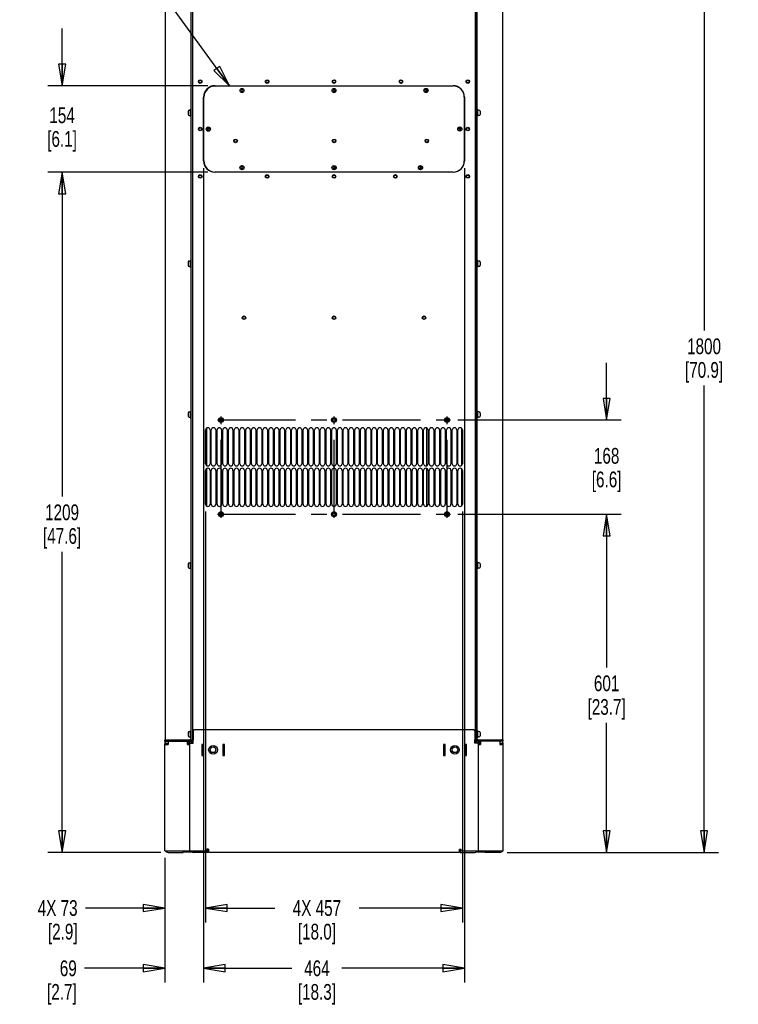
# Paper-space layout 'SUBMITTAL_E1H_1_1' of a CAD drawing. Header units: millimetres. Extents: x 0 to 841, y 0 to 594.
# Tile 57 of 69: x 457 to 617, y 263 to 482. Entities that reach past the tile are written whole.
import ezdxf

# ---------------------------------------------------------------- set-up
doc = ezdxf.new("R2010")
doc.units = ezdxf.units.MM
doc.header["$LTSCALE"] = 46.255
doc.linetypes.add('CENTER', pattern=[0.6, 0.375, -0.075, 0.075, -0.075])
doc.layers.get('0').update_dxf_attribs({"linetype": 'CONTINUOUS'})
for name, color, linetype in [('002___PRT_ALL_AXES', 7, 'CONTINUOUS'), ('CHAMFERS', 7, 'CONTINUOUS'), ('DATUM', 7, 'CONTINUOUS'), ('NOTES', 7, 'CONTINUOUS'), ('ROUNDS', 7, 'CONTINUOUS')]:
    doc.layers.add(name, color=color, linetype=linetype)
doc.styles.get("Standard").update_dxf_attribs({"font": 'txt', "width": 0.725})
doc.dimstyles.new('DIMSTYLE_1', dxfattribs={"dimtxt": 3.5, "dimasz": 4.8, "dimexe": 3.2, "dimexo": 1.6, "dimgap": 1.75, "dimtad": 0, "dimtih": 1, "dimtoh": 1, "dimdec": 1, "dimzin": 0, "dimdsep": 46, "dimtxsty": 'STANDARD', "dimblk": 'CLOSED', "dimblk1": 'CLOSED', "dimblk2": 'CLOSED', "dimcen": 0.09, "dimadec": 0, "dimazin": 0, "dimtp": 0.4, "dimtm": 0.4, "dimtfac": 1, "dimtdec": 1, "dimtofl": 0, "dimtmove": 0, "dimatfit": 3, "dimldrblk": 'CLOSED', "dimfxl": 1, "dimtolj": 1, "dimtzin": 0, "dimarcsym": 0})
doc.dimstyles.get("Standard").update_dxf_attribs({"dimtxt": 3.5, "dimasz": 4.8, "dimexe": 3.2, "dimexo": 1.6, "dimtad": 0, "dimtih": 1, "dimtoh": 1, "dimdec": 1, "dimzin": 0, "dimdsep": 46, "dimtxsty": 'STANDARD', "dimblk": 'CLOSED', "dimblk1": 'CLOSED', "dimblk2": 'CLOSED', "dimcen": 0.09, "dimadec": 0, "dimazin": 0, "dimtol": 1, "dimtp": 0.4, "dimtm": 0.4, "dimtfac": 1, "dimtdec": 1, "dimtofl": 0, "dimtmove": 0, "dimatfit": 3, "dimldrblk": 'CLOSED', "dimfxl": 1, "dimtolj": 1, "dimtzin": 0, "dimarcsym": 0})

# ---------------------------------------------------------------- blocks, each defined once
blk = doc.blocks.new('_CLOSED')
at = {"color": 0, "linetype": 'BYBLOCK'}
for p, q in [((0, 0), (-1, 0.167)), ((-1, 0.167), (-1, -0.167)), ((-1, -0.167), (0, 0)), ((-1, 0), (0, 0))]:
    blk.add_line(p, q, dxfattribs=at)
blk = doc.blocks.new('*D13')
at = {"color": 2, "linetype": 'CONTINUOUS'}
for p, q in [((554.65, 371.69), (590.93, 371.69)), ((587.73, 371.69), (587.73, 337.62)), ((587.73, 296.54), (587.73, 325.37)), ((565.61, 296.54), (590.93, 296.54))]:
    blk.add_line(p, q, dxfattribs=at)
at = {"color": 2, "linetype": 'CONTINUOUS', "xscale": 4.8, "yscale": 4.8, "zscale": 4.8}
for p, rotation in [((587.73, 371.69), 90), ((587.73, 296.54), 270)]:
    blk.add_blockref('_CLOSED', p, dxfattribs=dict(at, rotation=rotation))
at = {"color": 2, "linetype": 'CONTINUOUS', "insert": (587.73, 335.87), "char_height": 3.5, "width": 15.225, "attachment_point": 2, "line_spacing_factor": 0.9}
blk.add_mtext('601\\P[23.7]', dxfattribs=at)
blk = doc.blocks.new('*D14')
at = {"color": 2, "linetype": 'CONTINUOUS'}
for p, q in [((587.73, 392.65), (587.73, 405.35)), ((554.65, 392.65), (590.93, 392.65)), ((554.65, 371.69), (590.93, 371.69)), ((587.73, 371.69), (587.73, 358.99))]:
    blk.add_line(p, q, dxfattribs=at)
at = {"color": 2, "linetype": 'CONTINUOUS', "xscale": 4.8, "yscale": 4.8, "zscale": 4.8}
for p, rotation in [((587.73, 392.65), 270), ((587.73, 371.69), 90)]:
    blk.add_blockref('_CLOSED', p, dxfattribs=dict(at, rotation=rotation))
at = {"color": 2, "linetype": 'CONTINUOUS', "insert": (587.73, 386.43), "char_height": 3.5, "width": 12.6875, "attachment_point": 2, "line_spacing_factor": 0.9}
blk.add_mtext('168\\P[6.6]', dxfattribs=at)
blk = doc.blocks.new('*D15')
at = {"color": 2, "linetype": 'CONTINUOUS'}
for p, q in [((554.65, 521.5), (612.58, 521.5)), ((609.38, 521.5), (609.38, 412.52)), ((609.38, 296.54), (609.38, 400.27)), ((565.61, 296.54), (612.58, 296.54))]:
    blk.add_line(p, q, dxfattribs=at)
at = {"color": 2, "linetype": 'CONTINUOUS', "xscale": 4.8, "yscale": 4.8, "zscale": 4.8}
for p, rotation in [((609.38, 521.5), 90), ((609.38, 296.54), 270)]:
    blk.add_blockref('_CLOSED', p, dxfattribs=dict(at, rotation=rotation))
at = {"color": 2, "linetype": 'CONTINUOUS', "insert": (609.38, 410.77), "char_height": 3.5, "width": 15.225, "attachment_point": 2, "line_spacing_factor": 0.9}
blk.add_mtext('1800\\P[70.9]', dxfattribs=at)
blk = doc.blocks.new('*D21')
at = {"color": 2, "linetype": 'CONTINUOUS'}
for p, q in [((471.77, 447.71), (463.5, 447.71)), ((466.7, 447.71), (466.7, 375.62)), ((499.06, 447.71), (471.77, 447.71)), ((466.7, 296.54), (466.7, 363.37)), ((471.77, 296.54), (463.5, 296.54)), ((488.66, 296.54), (471.77, 296.54))]:
    blk.add_line(p, q, dxfattribs=at)
at = {"color": 2, "linetype": 'CONTINUOUS', "xscale": 4.8, "yscale": 4.8, "zscale": 4.8}
for p, rotation in [((466.7, 447.71), 90), ((466.7, 296.54), 270)]:
    blk.add_blockref('_CLOSED', p, dxfattribs=dict(at, rotation=rotation))
at = {"color": 2, "linetype": 'CONTINUOUS', "insert": (466.7, 373.87), "char_height": 3.5, "width": 15.225, "attachment_point": 2, "line_spacing_factor": 0.9}
blk.add_mtext('1209\\P[47.6]', dxfattribs=at)
blk = doc.blocks.new('*D22')
at = {"color": 2, "linetype": 'CONTINUOUS'}
for p, q in [((466.7, 466.92), (466.7, 479.62)), ((470.5, 466.92), (463.5, 466.92)), ((499.06, 466.92), (470.5, 466.92)), ((470.5, 447.71), (463.5, 447.71)), ((466.7, 447.71), (466.7, 435.01)), ((499.06, 447.71), (470.5, 447.71))]:
    blk.add_line(p, q, dxfattribs=at)
at = {"color": 2, "linetype": 'CONTINUOUS', "xscale": 4.8, "yscale": 4.8, "zscale": 4.8}
for p, rotation in [((466.7, 466.92), 270), ((466.7, 447.71), 90)]:
    blk.add_blockref('_CLOSED', p, dxfattribs=dict(at, rotation=rotation))
at = {"color": 2, "linetype": 'CONTINUOUS', "insert": (466.7, 462.11), "char_height": 3.5, "width": 12.6875, "attachment_point": 2, "line_spacing_factor": 0.9}
blk.add_mtext('154\\P[6.1]', dxfattribs=at)
blk = doc.blocks.new('*D24')
at = {"color": 2, "linetype": 'CONTINUOUS'}
for p, q in [((498.59, 372.32), (498.59, 282.43)), ((489.51, 295.32), (489.51, 282.43)), ((489.51, 284.18), (471.9, 284.18)), ((489.51, 282.43), (489.51, 280.98)), ((498.59, 284.18), (511.29, 284.18)), ((498.59, 282.43), (498.59, 280.98))]:
    blk.add_line(p, q, dxfattribs=at)
at = {"color": 2, "linetype": 'CONTINUOUS', "xscale": 4.8, "yscale": 4.8, "zscale": 4.8}
blk.add_blockref('_CLOSED', (489.51, 284.18), dxfattribs=at)
at = {"color": 2, "linetype": 'CONTINUOUS', "xscale": 4.8, "yscale": 4.8, "zscale": 4.8, "rotation": 180}
blk.add_blockref('_CLOSED', (498.59, 284.18), dxfattribs=at)
at = {"color": 2, "linetype": 'CONTINUOUS', "insert": (470.15, 285.93), "char_height": 3.5, "width": 12.6875, "attachment_point": 3, "line_spacing_factor": 0.9}
blk.add_mtext('4X 73\\P[2.9]', dxfattribs=at)
blk = doc.blocks.new('*D25')
at = {"color": 2, "linetype": 'CONTINUOUS'}
for p, q in [((498.59, 372.32), (498.59, 282.43)), ((555.69, 372.32), (555.69, 282.43)), ((498.59, 284.18), (513.98, 284.18)), ((498.59, 282.43), (498.59, 280.98)), ((555.69, 284.18), (532.7, 284.18)), ((555.69, 282.43), (555.69, 280.98))]:
    blk.add_line(p, q, dxfattribs=at)
at = {"color": 2, "linetype": 'CONTINUOUS', "xscale": 4.8, "yscale": 4.8, "zscale": 4.8, "rotation": 180}
blk.add_blockref('_CLOSED', (498.59, 284.18), dxfattribs=at)
at = {"color": 2, "linetype": 'CONTINUOUS', "xscale": 4.8, "yscale": 4.8, "zscale": 4.8}
blk.add_blockref('_CLOSED', (555.69, 284.18), dxfattribs=at)
at = {"color": 2, "linetype": 'CONTINUOUS', "insert": (523.34, 285.93), "char_height": 3.5, "width": 15.225, "attachment_point": 2, "line_spacing_factor": 0.9}
blk.add_mtext('4X 457\\P[18.0]', dxfattribs=at)
blk = doc.blocks.new('*D42')
at = {"color": 2, "linetype": 'CONTINUOUS'}
for p, q in [((498.16, 448.61), (498.16, 269.04)), ((556.13, 448.61), (556.13, 269.04)), ((498.16, 270.79), (517.78, 270.79)), ((556.13, 270.79), (528.89, 270.79)), ((498.16, 269.04), (498.16, 267.59)), ((556.13, 269.04), (556.13, 267.59))]:
    blk.add_line(p, q, dxfattribs=at)
at = {"color": 2, "linetype": 'CONTINUOUS', "xscale": 4.8, "yscale": 4.8, "zscale": 4.8, "rotation": 180}
blk.add_blockref('_CLOSED', (498.16, 270.79), dxfattribs=at)
at = {"color": 2, "linetype": 'CONTINUOUS', "xscale": 4.8, "yscale": 4.8, "zscale": 4.8}
blk.add_blockref('_CLOSED', (556.13, 270.79), dxfattribs=at)
at = {"color": 2, "linetype": 'CONTINUOUS', "insert": (523.34, 272.54), "char_height": 3.5, "width": 15.225, "attachment_point": 2, "line_spacing_factor": 0.9}
blk.add_mtext('464\\P[18.3]', dxfattribs=at)
blk = doc.blocks.new('*D44')
at = {"color": 2, "linetype": 'CONTINUOUS'}
for p, q in [((498.16, 448.61), (498.16, 269.04)), ((489.51, 295.32), (489.51, 269.04)), ((489.51, 270.79), (471.72, 270.79)), ((498.16, 270.79), (510.86, 270.79)), ((489.51, 269.04), (489.51, 267.59)), ((498.16, 269.04), (498.16, 267.59))]:
    blk.add_line(p, q, dxfattribs=at)
at = {"color": 2, "linetype": 'CONTINUOUS', "xscale": 4.8, "yscale": 4.8, "zscale": 4.8}
blk.add_blockref('_CLOSED', (489.51, 270.79), dxfattribs=at)
at = {"color": 2, "linetype": 'CONTINUOUS', "xscale": 4.8, "yscale": 4.8, "zscale": 4.8, "rotation": 180}
blk.add_blockref('_CLOSED', (498.16, 270.79), dxfattribs=at)
at = {"color": 2, "linetype": 'CONTINUOUS', "insert": (469.97, 272.54), "char_height": 3.5, "width": 12.6875, "attachment_point": 3, "line_spacing_factor": 0.9}
blk.add_mtext('69\\P[2.7]', dxfattribs=at)

psp = doc.layouts.new('SUBMITTAL_E1H_1_1')

# ---------------------------------------------------------------- linework, layer by layer
at = {"color": 3, "linetype": 'CONTINUOUS'}
for p, q in [((495.69, 551.54), (495.69, 320.79)), ((558.59, 551.54), (558.59, 320.79)), ((500.66, 466.92), (553.63, 466.92)), ((498.16, 450.21), (498.16, 464.42)), ((556.13, 464.42), (556.13, 450.21)), ((553.63, 447.71), (500.66, 447.71)), ((498.59, 382.92), (498.59, 390.42)), ((499.59, 390.42), (499.59, 382.92)), ((499.87, 382.92), (499.87, 390.42)), ((500.87, 390.42), (500.87, 382.92)), ((501.14, 382.92), (501.14, 390.42)), ((502.14, 390.42), (502.14, 382.92)), ((502.42, 382.92), (502.42, 390.42)), ((503.42, 390.42), (503.42, 382.92)), ((503.69, 382.92), (503.69, 390.42)), ((504.69, 390.42), (504.69, 382.92)), ((504.97, 382.92), (504.97, 390.42)), ((505.97, 390.42), (505.97, 382.92)), ((506.24, 382.92), (506.24, 390.42)), ((507.24, 390.42), (507.24, 382.92)), ((507.52, 382.92), (507.52, 390.42)), ((508.52, 390.42), (508.52, 382.92)), ((508.79, 382.92), (508.79, 390.42)), ((509.79, 390.42), (509.79, 382.92)), ((510.07, 382.92), (510.07, 390.42)), ((511.07, 390.42), (511.07, 382.92)), ((511.34, 382.92), (511.34, 390.42)), ((512.34, 390.42), (512.34, 382.92)), ((512.62, 382.92), (512.62, 390.42)), ((513.62, 390.42), (513.62, 382.92)), ((513.89, 382.92), (513.89, 390.42)), ((514.89, 390.42), (514.89, 382.92)), ((515.17, 382.92), (515.17, 390.42)), ((516.17, 390.42), (516.17, 382.92)), ((516.44, 382.92), (516.44, 390.42)), ((517.44, 390.42), (517.44, 382.92)), ((517.72, 382.92), (517.72, 390.42)), ((518.72, 390.42), (518.72, 382.92)), ((518.99, 382.92), (518.99, 390.42)), ((519.99, 390.42), (519.99, 382.92)), ((520.27, 382.92), (520.27, 390.42)), ((521.27, 390.42), (521.27, 382.92)), ((521.54, 382.92), (521.54, 390.42)), ((522.54, 390.42), (522.54, 382.92)), ((522.82, 382.92), (522.82, 390.42)), ((523.82, 390.42), (523.82, 382.92)), ((524.09, 382.92), (524.09, 390.42)), ((525.09, 390.42), (525.09, 382.92)), ((525.37, 382.92), (525.37, 390.42)), ((526.37, 390.42), (526.37, 382.92)), ((526.64, 382.92), (526.64, 390.42)), ((527.64, 390.42), (527.64, 382.92)), ((527.92, 382.92), (527.92, 390.42)), ((528.92, 390.42), (528.92, 382.92)), ((529.19, 382.92), (529.19, 390.42)), ((530.19, 390.42), (530.19, 382.92)), ((530.47, 382.92), (530.47, 390.42)), ((531.47, 390.42), (531.47, 382.92)), ((531.74, 382.92), (531.74, 390.42)), ((532.74, 390.42), (532.74, 382.92)), ((533.02, 382.92), (533.02, 390.42)), ((534.02, 390.42), (534.02, 382.92)), ((534.29, 382.92), (534.29, 390.42)), ((535.29, 390.42), (535.29, 382.92)), ((535.57, 382.92), (535.57, 390.42)), ((536.57, 390.42), (536.57, 382.92)), ((536.84, 382.92), (536.84, 390.42)), ((537.84, 390.42), (537.84, 382.92)), ((538.12, 382.92), (538.12, 390.42)), ((539.12, 390.42), (539.12, 382.92)), ((539.39, 382.92), (539.39, 390.42)), ((540.39, 390.42), (540.39, 382.92)), ((540.67, 382.92), (540.67, 390.42)), ((541.67, 390.42), (541.67, 382.92)), ((541.94, 382.92), (541.94, 390.42)), ((542.94, 390.42), (542.94, 382.92)), ((543.22, 382.92), (543.22, 390.42)), ((544.22, 390.42), (544.22, 382.92)), ((544.49, 382.92), (544.49, 390.42)), ((545.49, 390.42), (545.49, 382.92)), ((545.77, 382.92), (545.77, 390.42)), ((546.77, 390.42), (546.77, 382.92)), ((547.04, 382.92), (547.04, 390.42)), ((547.77, 382.47), (547.77, 390.87)), ((548.04, 390.42), (548.04, 382.92)), ((548.32, 382.92), (548.32, 390.42)), ((549.32, 390.42), (549.32, 382.92)), ((549.59, 382.92), (549.59, 390.42)), ((550.59, 390.42), (550.59, 382.92)), ((550.87, 382.92), (550.87, 390.42)), ((551.87, 390.42), (551.87, 382.92)), ((552.14, 382.92), (552.14, 390.42)), ((553.14, 390.42), (553.14, 382.92)), ((553.42, 382.92), (553.42, 390.42)), ((554.42, 390.42), (554.42, 382.92)), ((554.69, 382.92), (554.69, 390.42)), ((555.69, 390.42), (555.69, 382.92)), ((498.59, 373.92), (498.59, 381.42)), ((499.59, 381.42), (499.59, 373.92)), ((499.87, 373.92), (499.87, 381.42)), ((500.87, 381.42), (500.87, 373.92)), ((501.14, 373.92), (501.14, 381.42)), ((502.14, 381.42), (502.14, 373.92)), ((502.42, 373.92), (502.42, 381.42)), ((503.42, 381.42), (503.42, 373.92)), ((503.69, 373.92), (503.69, 381.42)), ((504.69, 381.42), (504.69, 373.92)), ((504.97, 373.92), (504.97, 381.42)), ((505.97, 381.42), (505.97, 373.92)), ((506.24, 373.92), (506.24, 381.42)), ((507.24, 381.42), (507.24, 373.92)), ((507.52, 373.92), (507.52, 381.42)), ((508.52, 381.42), (508.52, 373.92)), ((508.79, 373.92), (508.79, 381.42)), ((509.79, 381.42), (509.79, 373.92)), ((510.07, 373.92), (510.07, 381.42)), ((511.07, 381.42), (511.07, 373.92)), ((511.34, 373.92), (511.34, 381.42)), ((512.34, 381.42), (512.34, 373.92)), ((512.62, 373.92), (512.62, 381.42)), ((513.62, 381.42), (513.62, 373.92)), ((513.89, 373.92), (513.89, 381.42)), ((514.89, 381.42), (514.89, 373.92)), ((515.17, 373.92), (515.17, 381.42)), ((516.17, 381.42), (516.17, 373.92)), ((516.44, 373.92), (516.44, 381.42)), ((517.44, 381.42), (517.44, 373.92)), ((517.72, 373.92), (517.72, 381.42)), ((518.72, 381.42), (518.72, 373.92)), ((518.99, 373.92), (518.99, 381.42)), ((519.99, 381.42), (519.99, 373.92)), ((520.27, 373.92), (520.27, 381.42)), ((521.27, 381.42), (521.27, 373.92)), ((521.54, 373.92), (521.54, 381.42)), ((522.54, 381.42), (522.54, 373.92)), ((522.82, 373.92), (522.82, 381.42)), ((523.82, 381.42), (523.82, 373.92)), ((524.09, 373.92), (524.09, 381.42)), ((525.09, 381.42), (525.09, 373.92)), ((525.37, 373.92), (525.37, 381.42)), ((526.37, 381.42), (526.37, 373.92)), ((526.64, 373.92), (526.64, 381.42)), ((527.64, 381.42), (527.64, 373.92)), ((527.92, 373.92), (527.92, 381.42)), ((528.92, 381.42), (528.92, 373.92)), ((529.19, 373.92), (529.19, 381.42)), ((530.19, 381.42), (530.19, 373.92)), ((530.47, 373.92), (530.47, 381.42)), ((531.47, 381.42), (531.47, 373.92)), ((531.74, 373.92), (531.74, 381.42)), ((532.74, 381.42), (532.74, 373.92)), ((533.02, 373.92), (533.02, 381.42)), ((534.02, 381.42), (534.02, 373.92)), ((534.29, 373.92), (534.29, 381.42)), ((535.29, 381.42), (535.29, 373.92)), ((535.57, 373.92), (535.57, 381.42)), ((536.57, 381.42), (536.57, 373.92)), ((536.84, 373.92), (536.84, 381.42)), ((537.84, 381.42), (537.84, 373.92)), ((538.12, 373.92), (538.12, 381.42)), ((539.12, 381.42), (539.12, 373.92)), ((539.39, 373.92), (539.39, 381.42)), ((540.39, 381.42), (540.39, 373.92)), ((540.67, 373.92), (540.67, 381.42)), ((541.67, 381.42), (541.67, 373.92)), ((541.94, 373.92), (541.94, 381.42)), ((542.94, 381.42), (542.94, 373.92)), ((543.22, 373.92), (543.22, 381.42)), ((544.22, 381.42), (544.22, 373.92)), ((544.49, 373.92), (544.49, 381.42)), ((545.49, 381.42), (545.49, 373.92)), ((545.77, 373.92), (545.77, 381.42)), ((546.77, 381.42), (546.77, 373.92)), ((547.04, 373.92), (547.04, 381.42)), ((547.77, 373.47), (547.77, 381.87)), ((548.04, 381.42), (548.04, 373.92)), ((548.32, 373.92), (548.32, 381.42)), ((549.32, 381.42), (549.32, 373.92)), ((549.59, 373.92), (549.59, 381.42)), ((550.59, 381.42), (550.59, 373.92)), ((550.87, 373.92), (550.87, 381.42)), ((551.87, 381.42), (551.87, 373.92)), ((552.14, 373.92), (552.14, 381.42)), ((553.14, 381.42), (553.14, 373.92)), ((553.42, 373.92), (553.42, 381.42)), ((554.42, 381.42), (554.42, 373.92)), ((554.69, 373.92), (554.69, 381.42)), ((555.69, 381.42), (555.69, 373.92)), ((489.51, 296.92), (489.51, 320.62)), ((489.51, 320.49), (490.28, 320.49)), ((489.94, 320.62), (489.94, 320.74)), ((490.28, 321.24), (490.28, 320.49)), ((494.56, 320.49), (494.56, 321.24)), ((495.06, 320.62), (494.56, 320.62)), ((494.56, 320.49), (495.06, 320.49)), ((495.06, 296.92), (495.06, 321.23)), ((495.06, 320.79), (495.81, 320.79)), ((495.81, 320.79), (495.81, 321.54)), ((498.08, 320.52), (497.73, 320.52)), ((497.73, 320.52), (497.73, 318.08)), ((497.8, 320.51), (497.8, 318.08)), ((498.08, 318.08), (498.08, 320.52)), ((502.8, 320.52), (502.45, 320.52)), ((502.45, 320.52), (502.45, 318.08)), ((502.74, 318.08), (502.74, 320.51)), ((502.8, 318.08), (502.8, 320.52)), ((551.83, 320.52), (551.48, 320.52)), ((551.48, 320.52), (551.48, 318.08)), ((551.55, 320.51), (551.55, 318.08)), ((551.83, 318.08), (551.83, 320.52)), ((556.55, 320.52), (556.2, 320.52)), ((556.2, 320.52), (556.2, 318.08)), ((556.49, 318.08), (556.49, 320.51)), ((556.55, 318.08), (556.55, 320.52)), ((558.46, 320.79), (558.46, 321.54)), ((559.21, 320.79), (558.46, 320.79)), ((559.21, 321.23), (559.21, 296.92)), ((559.71, 320.62), (559.21, 320.62)), ((559.21, 320.49), (559.71, 320.49)), ((559.71, 321.24), (559.71, 320.49)), ((564, 321.24), (564, 320.49)), ((564, 320.49), (564.76, 320.49)), ((564.34, 320.74), (564.34, 320.62)), ((564.76, 296.92), (564.76, 320.62)), ((497.73, 318.08), (498.08, 318.08)), ((502.45, 318.08), (502.8, 318.08)), ((551.48, 318.08), (551.83, 318.08)), ((556.2, 318.08), (556.55, 318.08)), ((489.51, 296.92), (498.88, 296.92)), ((499.25, 297.29), (498.88, 297.29)), ((498.88, 296.92), (498.88, 297.29)), ((499.25, 297.16), (498.88, 297.16)), ((499.25, 297.29), (499.25, 296.54)), ((555.03, 296.54), (499.25, 296.54)), ((555.03, 297.29), (555.4, 297.29)), ((555.03, 296.54), (555.03, 297.29)), ((555.4, 297.16), (555.03, 297.16)), ((555.4, 296.92), (555.4, 297.29)), ((555.4, 296.92), (564.76, 296.92))]:
    psp.add_line(p, q, dxfattribs=at)
at = {"color": 7, "linetype": 'CONTINUOUS'}
for p, q in [((489.64, 546.54), (489.64, 321.54)), ((495.31, 546.54), (495.31, 321.54)), ((495.69, 546.54), (495.69, 321.54)), ((558.6, 321.54), (558.6, 546.54)), ((558.98, 321.54), (558.98, 546.54)), ((564.65, 321.54), (564.65, 546.54)), ((506.59, 466.07), (506.48, 465.88)), ((506.48, 465.88), (506.59, 465.69)), ((506.8, 466.07), (506.59, 466.07)), ((506.59, 465.69), (506.8, 465.69)), ((506.91, 465.88), (506.8, 466.07)), ((506.8, 465.69), (506.91, 465.88)), ((527.04, 466.07), (526.93, 465.88)), ((526.93, 465.88), (527.04, 465.69)), ((527.25, 466.07), (527.04, 466.07)), ((527.04, 465.69), (527.25, 465.69)), ((527.36, 465.88), (527.25, 466.07)), ((527.25, 465.69), (527.36, 465.88)), ((547.49, 466.07), (547.38, 465.88)), ((547.38, 465.88), (547.49, 465.69)), ((547.7, 466.07), (547.49, 466.07)), ((547.49, 465.69), (547.7, 465.69)), ((547.81, 465.88), (547.7, 466.07)), ((547.7, 465.69), (547.81, 465.88)), ((499.09, 457.5), (498.98, 457.31)), ((499.3, 457.5), (499.09, 457.5)), ((499.41, 457.31), (499.3, 457.5)), ((554.99, 457.5), (554.88, 457.31)), ((555.2, 457.5), (554.99, 457.5)), ((555.31, 457.31), (555.2, 457.5)), ((498.98, 457.31), (499.09, 457.12)), ((499.09, 457.12), (499.3, 457.12)), ((499.3, 457.12), (499.41, 457.31)), ((554.88, 457.31), (554.99, 457.12)), ((554.99, 457.12), (555.2, 457.12)), ((555.2, 457.12), (555.31, 457.31)), ((506.59, 448.92), (506.48, 448.73)), ((506.48, 448.73), (506.59, 448.54)), ((506.8, 448.92), (506.59, 448.92)), ((506.91, 448.73), (506.8, 448.92)), ((506.8, 448.54), (506.91, 448.73)), ((527.04, 448.92), (526.93, 448.73)), ((526.93, 448.73), (527.04, 448.54)), ((527.25, 448.92), (527.04, 448.92)), ((527.36, 448.73), (527.25, 448.92)), ((527.25, 448.54), (527.36, 448.73)), ((546.24, 448.92), (546.13, 448.73)), ((546.13, 448.73), (546.24, 448.54)), ((546.45, 448.92), (546.24, 448.92)), ((546.56, 448.73), (546.45, 448.92)), ((546.45, 448.54), (546.56, 448.73)), ((506.59, 448.54), (506.8, 448.54)), ((527.04, 448.54), (527.25, 448.54)), ((546.24, 448.54), (546.45, 448.54)), ((489.64, 320.99), (489.64, 321.18)), ((489.83, 320.8), (490.28, 320.8)), ((490.26, 320.62), (489.89, 320.62)), ((489.89, 320.62), (489.89, 320.49)), ((495.06, 321.23), (495.44, 321.23)), ((495.44, 320.79), (495.44, 321.23)), ((498.01, 320.5), (498.06, 320.5)), ((502.51, 320.5), (502.47, 320.5)), ((551.76, 320.5), (551.81, 320.5)), ((556.26, 320.5), (556.22, 320.5)), ((559.21, 321.23), (558.84, 321.23)), ((558.84, 321.23), (558.84, 320.79)), ((564, 320.8), (564.46, 320.8)), ((564.01, 320.62), (564.38, 320.62)), ((564.39, 320.62), (564.39, 320.49)), ((564.65, 320.99), (564.65, 321.18)), ((498.01, 318.19), (498.06, 318.19)), ((502.51, 318.19), (502.47, 318.19)), ((551.76, 318.19), (551.81, 318.19)), ((556.26, 318.19), (556.22, 318.19)), ((499.25, 296.92), (499.06, 296.92)), ((555.21, 296.92), (555.03, 296.92))]:
    psp.add_line(p, q, dxfattribs=at)
at = {"color": 3, "linetype": 'CONTINUOUS'}
for centre, radius in [((497.41, 467.86), 0.312), ((512.27, 467.86), 0.312), ((527.14, 467.86), 0.312), ((542.02, 467.86), 0.312), ((556.88, 467.86), 0.312), ((497.41, 457.31), 0.312), ((556.88, 457.31), 0.312), ((505.27, 454.67), 0.312), ((527.15, 454.67), 0.312), ((547.77, 454.68), 0.312), ((497.41, 446.77), 0.312), ((512.27, 446.77), 0.312), ((527.14, 446.77), 0.312), ((540.77, 446.77), 0.312), ((556.88, 446.77), 0.312), ((507.14, 415.38), 0.312), ((527.14, 415.38), 0.312), ((547.14, 415.38), 0.312), ((502.03, 392.65), 0.547), ((527.14, 392.65), 0.547), ((552.26, 392.65), 0.547), ((502.03, 371.69), 0.547), ((527.14, 371.69), 0.547), ((552.26, 371.69), 0.547), ((500.26, 319.34), 0.625), ((554.01, 319.34), 0.625)]:
    psp.add_circle(centre, radius, dxfattribs=at)
at = {"color": 7, "linetype": 'CONTINUOUS'}
for centre in [(506.69, 465.88), (527.14, 465.88), (547.59, 465.88), (499.19, 457.31), (555.09, 457.31), (506.69, 448.73), (527.14, 448.73), (546.34, 448.73)]:
    psp.add_circle(centre, 0.438, dxfattribs=at)
at = {"color": 3, "linetype": 'CONTINUOUS'}
for centre, radius, start, end in [((500.66, 464.42), 2.5, 90, 180), ((553.63, 464.42), 2.5, 0, 90), ((500.66, 450.21), 2.5, 180, 270), ((553.63, 450.21), 2.5, 270, 360), ((499.09, 390.42), 0.5, 0, 180), ((500.37, 390.42), 0.5, 0, 180), ((501.64, 390.42), 0.5, 0, 180), ((502.92, 390.42), 0.5, 0, 180), ((504.19, 390.42), 0.5, 0, 180), ((505.47, 390.42), 0.5, 0, 180), ((506.74, 390.42), 0.5, 0, 180), ((508.02, 390.42), 0.5, 0, 180), ((509.29, 390.42), 0.5, 0, 180), ((510.57, 390.42), 0.5, 0, 180), ((511.84, 390.42), 0.5, 0, 180), ((513.12, 390.42), 0.5, 0, 180), ((514.39, 390.42), 0.5, 0, 180), ((515.67, 390.42), 0.5, 0, 180), ((516.94, 390.42), 0.5, 0, 180), ((518.22, 390.42), 0.5, 0, 180), ((519.49, 390.42), 0.5, 0, 180), ((520.77, 390.42), 0.5, 0, 180), ((522.04, 390.42), 0.5, 0, 180), ((523.32, 390.42), 0.5, 0, 180), ((524.59, 390.42), 0.5, 0, 180), ((525.87, 390.42), 0.5, 0, 180), ((527.14, 390.42), 0.5, 0, 180), ((528.42, 390.42), 0.5, 0, 180), ((529.69, 390.42), 0.5, 0, 180), ((530.97, 390.42), 0.5, 0, 180), ((532.24, 390.42), 0.5, 0, 180), ((533.52, 390.42), 0.5, 0, 180), ((534.79, 390.42), 0.5, 0, 180), ((536.07, 390.42), 0.5, 0, 180), ((537.34, 390.42), 0.5, 0, 180), ((538.62, 390.42), 0.5, 0, 180), ((539.89, 390.42), 0.5, 0, 180), ((541.17, 390.42), 0.5, 0, 180), ((542.44, 390.42), 0.5, 0, 180), ((543.72, 390.42), 0.5, 0, 180), ((544.99, 390.42), 0.5, 0, 180), ((546.27, 390.42), 0.5, 0, 180), ((547.54, 390.42), 0.5, 0, 180), ((548.82, 390.42), 0.5, 0, 180), ((550.09, 390.42), 0.5, 0, 180), ((551.37, 390.42), 0.5, 0, 180), ((552.64, 390.42), 0.5, 0, 180), ((553.92, 390.42), 0.5, 0, 180), ((555.19, 390.42), 0.5, 0, 180), ((499.09, 382.92), 0.5, 180, 360), ((499.09, 381.42), 0.5, 0, 180), ((500.37, 382.92), 0.5, 180, 360), ((500.37, 381.42), 0.5, 0, 180), ((501.64, 382.92), 0.5, 180, 360), ((501.64, 381.42), 0.5, 0, 180), ((502.92, 382.92), 0.5, 180, 360), ((502.92, 381.42), 0.5, 0, 180), ((504.19, 382.92), 0.5, 180, 360), ((504.19, 381.42), 0.5, 0, 180), ((505.47, 382.92), 0.5, 180, 360), ((505.47, 381.42), 0.5, 0, 180), ((506.74, 382.92), 0.5, 180, 360), ((506.74, 381.42), 0.5, 0, 180), ((508.02, 382.92), 0.5, 180, 360), ((508.02, 381.42), 0.5, 0, 180), ((509.29, 382.92), 0.5, 180, 360), ((509.29, 381.42), 0.5, 0, 180), ((510.57, 382.92), 0.5, 180, 360), ((510.57, 381.42), 0.5, 0, 180), ((511.84, 382.92), 0.5, 180, 360), ((511.84, 381.42), 0.5, 0, 180), ((513.12, 382.92), 0.5, 180, 360), ((513.12, 381.42), 0.5, 0, 180), ((514.39, 382.92), 0.5, 180, 360), ((514.39, 381.42), 0.5, 0, 180), ((515.67, 382.92), 0.5, 180, 360), ((515.67, 381.42), 0.5, 0, 180), ((516.94, 382.92), 0.5, 180, 360), ((516.94, 381.42), 0.5, 0, 180), ((518.22, 382.92), 0.5, 180, 360), ((518.22, 381.42), 0.5, 0, 180), ((519.49, 382.92), 0.5, 180, 360), ((519.49, 381.42), 0.5, 0, 180), ((520.77, 382.92), 0.5, 180, 360), ((520.77, 381.42), 0.5, 0, 180), ((522.04, 382.92), 0.5, 180, 360), ((522.04, 381.42), 0.5, 0, 180), ((523.32, 382.92), 0.5, 180, 360), ((523.32, 381.42), 0.5, 0, 180), ((524.59, 382.92), 0.5, 180, 360), ((524.59, 381.42), 0.5, 0, 180), ((525.87, 382.92), 0.5, 180, 360), ((525.87, 381.42), 0.5, 0, 180), ((527.14, 382.92), 0.5, 180, 360), ((527.14, 381.42), 0.5, 0, 180), ((528.42, 382.92), 0.5, 180, 360), ((528.42, 381.42), 0.5, 0, 180), ((529.69, 382.92), 0.5, 180, 360), ((529.69, 381.42), 0.5, 0, 180), ((530.97, 382.92), 0.5, 180, 360), ((530.97, 381.42), 0.5, 0, 180), ((532.24, 382.92), 0.5, 180, 360), ((532.24, 381.42), 0.5, 0, 180), ((533.52, 382.92), 0.5, 180, 360), ((533.52, 381.42), 0.5, 0, 180), ((534.79, 382.92), 0.5, 180, 360), ((534.79, 381.42), 0.5, 0, 180), ((536.07, 382.92), 0.5, 180, 360), ((536.07, 381.42), 0.5, 0, 180), ((537.34, 382.92), 0.5, 180, 360), ((537.34, 381.42), 0.5, 0, 180), ((538.62, 382.92), 0.5, 180, 360), ((538.62, 381.42), 0.5, 0, 180), ((539.89, 382.92), 0.5, 180, 360), ((539.89, 381.42), 0.5, 0, 180), ((541.17, 382.92), 0.5, 180, 360), ((541.17, 381.42), 0.5, 0, 180), ((542.44, 382.92), 0.5, 180, 360), ((542.44, 381.42), 0.5, 0, 180), ((543.72, 382.92), 0.5, 180, 360), ((543.72, 381.42), 0.5, 0, 180), ((544.99, 382.92), 0.5, 180, 360), ((544.99, 381.42), 0.5, 0, 180), ((546.27, 382.92), 0.5, 180, 360), ((546.27, 381.42), 0.5, 0, 180), ((547.54, 382.92), 0.5, 180, 360), ((547.54, 381.42), 0.5, 0, 180), ((548.82, 382.92), 0.5, 180, 360), ((548.82, 381.42), 0.5, 0, 180), ((550.09, 382.92), 0.5, 180, 360), ((550.09, 381.42), 0.5, 0, 180), ((551.37, 382.92), 0.5, 180, 360), ((551.37, 381.42), 0.5, 0, 180), ((552.64, 382.92), 0.5, 180, 360), ((552.64, 381.42), 0.5, 0, 180), ((553.92, 382.92), 0.5, 180, 360), ((553.92, 381.42), 0.5, 0, 180), ((555.19, 382.92), 0.5, 180, 360), ((555.19, 381.42), 0.5, 0, 180), ((499.09, 373.92), 0.5, 180, 360), ((500.37, 373.92), 0.5, 180, 360), ((501.64, 373.92), 0.5, 180, 360), ((502.92, 373.92), 0.5, 180, 360), ((504.19, 373.92), 0.5, 180, 360), ((505.47, 373.92), 0.5, 180, 360), ((506.74, 373.92), 0.5, 180, 360), ((508.02, 373.92), 0.5, 180, 360), ((509.29, 373.92), 0.5, 180, 360), ((510.57, 373.92), 0.5, 180, 360), ((511.84, 373.92), 0.5, 180, 360), ((513.12, 373.92), 0.5, 180, 360), ((514.39, 373.92), 0.5, 180, 360), ((515.67, 373.92), 0.5, 180, 360), ((516.94, 373.92), 0.5, 180, 360), ((518.22, 373.92), 0.5, 180, 360), ((519.49, 373.92), 0.5, 180, 360), ((520.77, 373.92), 0.5, 180, 360), ((522.04, 373.92), 0.5, 180, 360), ((523.32, 373.92), 0.5, 180, 360), ((524.59, 373.92), 0.5, 180, 360), ((525.87, 373.92), 0.5, 180, 360), ((527.14, 373.92), 0.5, 180, 360), ((528.42, 373.92), 0.5, 180, 360), ((529.69, 373.92), 0.5, 180, 360), ((530.97, 373.92), 0.5, 180, 360), ((532.24, 373.92), 0.5, 180, 360), ((533.52, 373.92), 0.5, 180, 360), ((534.79, 373.92), 0.5, 180, 360), ((536.07, 373.92), 0.5, 180, 360), ((537.34, 373.92), 0.5, 180, 360), ((538.62, 373.92), 0.5, 180, 360), ((539.89, 373.92), 0.5, 180, 360), ((541.17, 373.92), 0.5, 180, 360), ((542.44, 373.92), 0.5, 180, 360), ((543.72, 373.92), 0.5, 180, 360), ((544.99, 373.92), 0.5, 180, 360), ((546.27, 373.92), 0.5, 180, 360), ((547.54, 373.92), 0.5, 180, 360), ((548.82, 373.92), 0.5, 180, 360), ((550.09, 373.92), 0.5, 180, 360), ((551.37, 373.92), 0.5, 180, 360), ((552.64, 373.92), 0.5, 180, 360), ((553.92, 373.92), 0.5, 180, 360), ((555.19, 373.92), 0.5, 180, 360), ((490.14, 320.62), 0.625, 143.55, 180), ((564.14, 320.62), 0.625, 0, 34.8722), ((490.26, 297.29), 0.75, 210.3611, 270), ((495.81, 297.29), 0.75, 210.3548, 270), ((558.46, 297.29), 0.75, 270, 329.6452), ((564.01, 297.29), 0.75, 270, 329.6389)]:
    psp.add_arc(centre, radius, start, end, dxfattribs=at)
at = {"color": 7, "linetype": 'CONTINUOUS'}
for centre, radius, start, end in [((489.83, 320.99), 0.188, 180, 270), ((490.14, 320.62), 0.25, 133.3867, 180), ((564.14, 320.62), 0.25, 0, 44.5627), ((564.46, 320.99), 0.188, 270, 360)]:
    psp.add_arc(centre, radius, start, end, dxfattribs=at)
at = {"layer": '002___PRT_ALL_AXES', "color": 7, "linetype": 'CENTER'}
for p, q in [((501.24, 392.65), (553.05, 392.65)), ((502.03, 370.9), (502.03, 393.44)), ((527.14, 370.9), (527.14, 393.44)), ((552.26, 370.9), (552.26, 393.44)), ((501.24, 371.69), (553.05, 371.69))]:
    psp.add_line(p, q, dxfattribs=at)
at = {"layer": '002___PRT_ALL_AXES', "color": 7, "linetype": 'CONTINUOUS'}
for p, q in [((497.93, 320.51), (497.93, 320.5)), ((556.35, 320.51), (556.35, 320.5))]:
    psp.add_line(p, q, dxfattribs=at)
for centre, radius in [((497.41, 467.86), 0.406), ((512.27, 467.86), 0.406), ((527.14, 467.86), 0.406), ((542.02, 467.86), 0.406), ((556.88, 467.86), 0.406), ((497.41, 457.31), 0.406), ((556.88, 457.31), 0.406), ((505.27, 454.67), 0.406), ((527.15, 454.67), 0.406), ((547.77, 454.68), 0.406), ((497.41, 446.77), 0.406), ((512.27, 446.77), 0.406), ((527.14, 446.77), 0.406), ((540.77, 446.77), 0.406), ((556.88, 446.77), 0.406), ((507.14, 415.38), 0.406), ((527.14, 415.38), 0.406), ((547.14, 415.38), 0.406), ((502.03, 392.65), 0.545), ((502.03, 392.65), 0.375), ((527.14, 392.65), 0.545), ((527.14, 392.65), 0.375), ((552.26, 392.65), 0.545), ((552.26, 392.65), 0.375), ((502.03, 371.69), 0.545), ((502.03, 371.69), 0.375), ((527.14, 371.69), 0.545), ((527.14, 371.69), 0.375), ((552.26, 371.69), 0.545), ((552.26, 371.69), 0.375), ((500.26, 319.34), 0.981), ((554.01, 319.34), 0.981)]:
    psp.add_circle(centre, radius, dxfattribs=at)
at = {"layer": 'CHAMFERS', "color": 3, "linetype": 'CONTINUOUS'}
for centre in [(506.69, 465.87), (527.14, 465.87), (547.59, 465.88), (499.2, 457.29), (555.1, 457.31), (506.7, 448.72), (527.15, 448.72), (546.35, 448.73)]:
    psp.add_circle(centre, 0.469, dxfattribs=at)
at = {"layer": 'DATUM', "color": 7, "linetype": 'CONTINUOUS'}
for p, q in [((494.93, 461.51), (495.16, 461.51)), ((494.93, 460.32), (495.16, 460.32)), ((495.16, 461.61), (495.16, 460.23)), ((495.16, 461.61), (495.31, 461.61)), ((495.16, 460.23), (495.31, 460.23)), ((559.13, 461.61), (558.98, 461.61)), ((559.13, 460.23), (558.98, 460.23)), ((559.13, 460.23), (559.13, 461.61)), ((559.36, 461.51), (559.13, 461.51)), ((559.36, 460.32), (559.13, 460.32)), ((494.93, 427.97), (495.16, 427.97)), ((494.93, 426.79), (495.16, 426.79)), ((495.16, 428.07), (495.16, 426.69)), ((495.16, 428.07), (495.31, 428.07)), ((559.13, 428.07), (558.98, 428.07)), ((559.13, 426.69), (559.13, 428.07)), ((559.36, 427.97), (559.13, 427.97)), ((559.36, 426.79), (559.13, 426.79)), ((495.16, 426.69), (495.31, 426.69)), ((559.13, 426.69), (558.98, 426.69)), ((494.93, 394.42), (495.16, 394.42)), ((495.16, 394.52), (495.16, 393.14)), ((495.16, 394.52), (495.31, 394.52)), ((559.13, 394.52), (558.98, 394.52)), ((559.13, 393.14), (559.13, 394.52)), ((559.36, 394.42), (559.13, 394.42)), ((494.93, 393.24), (495.16, 393.24)), ((495.16, 393.14), (495.31, 393.14)), ((559.13, 393.14), (558.98, 393.14)), ((559.36, 393.24), (559.13, 393.24)), ((494.93, 360.89), (495.16, 360.89)), ((494.93, 359.7), (495.16, 359.7)), ((495.16, 360.98), (495.16, 359.61)), ((495.16, 360.98), (495.31, 360.98)), ((495.16, 359.61), (495.31, 359.61)), ((559.13, 360.98), (558.98, 360.98)), ((559.13, 359.61), (558.98, 359.61)), ((559.13, 359.61), (559.13, 360.98)), ((559.36, 360.89), (559.13, 360.89)), ((559.36, 359.7), (559.13, 359.7)), ((494.93, 323.39), (495.16, 323.39)), ((494.93, 322.2), (495.16, 322.2)), ((495.16, 323.48), (495.31, 323.48)), ((495.16, 323.48), (495.16, 322.11)), ((495.16, 322.11), (495.31, 322.11)), ((559.13, 323.48), (558.98, 323.48)), ((559.13, 322.11), (558.98, 322.11)), ((559.13, 322.11), (559.13, 323.48)), ((559.36, 323.39), (559.13, 323.39)), ((559.36, 322.2), (559.13, 322.2))]:
    psp.add_line(p, q, dxfattribs=at)
at = {"layer": 'NOTES', "color": 7, "linetype": 'CONTINUOUS'}
for p, q in [((494.7, 461.28), (494.7, 460.56)), ((559.59, 461.28), (559.59, 460.56)), ((494.7, 427.74), (494.7, 427.02)), ((559.59, 427.74), (559.59, 427.02)), ((494.7, 394.19), (494.7, 393.47)), ((559.59, 394.19), (559.59, 393.47)), ((494.7, 360.66), (494.7, 359.93)), ((559.59, 360.66), (559.59, 359.93)), ((494.7, 323.16), (494.7, 322.43)), ((559.59, 323.16), (559.59, 322.43))]:
    psp.add_line(p, q, dxfattribs=at)
for centre, start, end in [((494.93, 461.28), 90, 180), ((494.93, 460.56), 180, 270), ((559.36, 461.28), 0, 90), ((559.36, 460.56), 270, 360), ((494.93, 427.74), 90, 180), ((494.93, 427.02), 180, 270), ((559.36, 427.74), 0, 90), ((559.36, 427.02), 270, 360), ((494.93, 394.19), 90, 180), ((559.36, 394.19), 0, 90), ((494.93, 393.47), 180, 270), ((559.36, 393.47), 270, 360), ((494.93, 360.66), 90, 180), ((494.93, 359.93), 180, 270), ((559.36, 360.66), 0, 90), ((559.36, 359.93), 270, 360), ((494.93, 323.16), 90, 180), ((494.93, 322.43), 180, 270), ((559.36, 323.16), 0, 90), ((559.36, 322.43), 270, 360)]:
    psp.add_arc(centre, 0.231, start, end, dxfattribs=at)
at = {"layer": 'ROUNDS', "color": 3, "linetype": 'CONTINUOUS'}
for p, q in [((500.69, 466.86), (553.59, 466.88)), ((498.2, 450.21), (498.2, 464.36)), ((556.1, 464.38), (556.1, 450.23)), ((553.6, 447.73), (500.7, 447.71)), ((495.81, 323.52), (495.81, 321.54)), ((558.21, 323.77), (496.06, 323.77)), ((558.46, 323.52), (558.46, 321.54)), ((489.86, 321.53), (495.08, 321.53)), ((495.06, 320.92), (494.56, 320.92)), ((494.58, 321.23), (495.06, 321.23)), ((494.58, 320.99), (495.06, 320.99)), ((495.28, 321.53), (495.29, 321.53)), ((495.44, 321.23), (495.69, 321.23)), ((495.44, 320.99), (495.69, 320.99)), ((495.69, 320.92), (495.44, 320.92)), ((495.62, 321.53), (495.69, 321.53)), ((497.83, 318.19), (497.83, 320.5)), ((502.7, 320.5), (502.7, 318.19)), ((551.58, 318.19), (551.58, 320.5)), ((556.45, 320.5), (556.45, 318.19)), ((558.59, 321.53), (558.67, 321.53)), ((558.59, 321.23), (558.84, 321.23)), ((558.59, 320.99), (558.84, 320.99)), ((558.84, 320.92), (558.59, 320.92)), ((558.99, 321.53), (559.01, 321.53)), ((559.21, 321.53), (564.39, 321.53)), ((559.21, 321.23), (559.71, 321.23)), ((559.21, 320.99), (559.71, 320.99)), ((559.71, 320.92), (559.21, 320.92)), ((490.26, 296.54), (493.64, 296.54)), ((495.22, 296.84), (493.64, 296.84)), ((499.06, 296.54), (495.81, 296.54)), ((499.25, 296.84), (499.06, 296.84)), ((555.21, 296.84), (555.03, 296.84)), ((555.21, 296.54), (558.46, 296.54)), ((560.64, 296.84), (559.06, 296.84)), ((564.01, 296.54), (560.64, 296.54))]:
    psp.add_line(p, q, dxfattribs=at)
at = {"layer": 'ROUNDS', "color": 7, "linetype": 'CONTINUOUS'}
for p, q in [((498.82, 390.84), (498.82, 382.5)), ((555.47, 390.84), (555.47, 382.5)), ((498.82, 381.84), (498.82, 373.5)), ((555.47, 381.84), (555.47, 373.5)), ((489.52, 321.54), (495.69, 321.54)), ((489.52, 321.24), (489.52, 321.54)), ((489.52, 321.53), (489.86, 321.53)), ((489.52, 321.24), (495.69, 321.24)), ((494.58, 321.24), (494.58, 320.99)), ((495.08, 321.24), (495.08, 321.54)), ((495.28, 321.53), (495.08, 321.53)), ((495.29, 321.24), (495.29, 321.54)), ((495.29, 321.53), (495.62, 321.53)), ((498.01, 320.5), (497.83, 320.5)), ((498.01, 318.19), (498.01, 320.5)), ((498.06, 320.5), (498.08, 320.5)), ((502.47, 320.5), (502.46, 320.5)), ((502.51, 320.5), (502.7, 320.5)), ((502.51, 318.19), (502.51, 320.5)), ((551.76, 320.5), (551.58, 320.5)), ((551.76, 318.19), (551.76, 320.5)), ((551.81, 320.5), (551.83, 320.5)), ((556.22, 320.5), (556.21, 320.5)), ((556.26, 320.5), (556.45, 320.5)), ((556.26, 318.19), (556.26, 320.5)), ((558.59, 321.54), (564.77, 321.54)), ((564.77, 321.24), (558.59, 321.24)), ((558.67, 321.53), (558.99, 321.53)), ((558.99, 321.24), (558.99, 321.54)), ((559.21, 321.53), (559.01, 321.53)), ((559.21, 321.24), (559.21, 321.54)), ((564.77, 321.53), (564.39, 321.53)), ((564.77, 321.24), (564.77, 321.54)), ((498.01, 318.19), (497.83, 318.19)), ((498.06, 318.19), (498.08, 318.19)), ((502.47, 318.19), (502.46, 318.19)), ((502.51, 318.19), (502.7, 318.19)), ((551.76, 318.19), (551.58, 318.19)), ((551.81, 318.19), (551.83, 318.19)), ((556.22, 318.19), (556.21, 318.19)), ((556.26, 318.19), (556.45, 318.19)), ((493.64, 296.54), (493.64, 296.92)), ((495.53, 296.61), (493.64, 296.61)), ((498.95, 296.92), (499.06, 296.92)), ((499.06, 296.92), (499.06, 296.54)), ((499.25, 296.61), (499.06, 296.61)), ((555.21, 296.61), (555.03, 296.61)), ((555.21, 296.92), (555.46, 296.92)), ((555.21, 296.92), (555.21, 296.54)), ((560.64, 296.61), (558.75, 296.61)), ((560.64, 296.54), (560.64, 296.92))]:
    psp.add_line(p, q, dxfattribs=at)
at = {"layer": 'ROUNDS', "color": 3, "linetype": 'CONTINUOUS'}
for centre, radius, start, end in [((500.7, 464.36), 2.5, 90.0207, 180.0207), ((553.6, 464.38), 2.5, 0.0207, 90.0207), ((500.7, 450.21), 2.5, 180.0207, 270.0207), ((553.6, 450.23), 2.5, 270.0207, 0.0207), ((496.06, 323.52), 0.25, 90, 180), ((558.21, 323.52), 0.25, 0, 90)]:
    psp.add_arc(centre, radius, start, end, dxfattribs=at)
at = {"layer": 'ROUNDS', "color": 7, "linetype": 'CONTINUOUS'}
for centre, start, end in [((489.7, 321.18), 90, 180), ((564.59, 321.18), 0, 90)]:
    psp.add_arc(centre, 0.0625, start, end, dxfattribs=at)

# ---------------------------------------------------------------- dimensions: what is measured, and where the dimension line sits
at = {"color": 2, "linetype": 'CONTINUOUS'}
for base, p1, p2, angle, text, picture, middle in [((609.38, 296.54), (553.05, 521.5), (564.01, 296.54), 270, '1800\\P[70.9]', '*D15', (609.38, 406.4)), ((466.7, 466.92), (500.66, 447.71), (500.66, 466.92), 90, '154\\P[6.1]', '*D22', (466.7, 457.74)), ((466.7, 447.71), (490.26, 296.54), (500.66, 447.71), 90, '1209\\P[47.6]', '*D21', (466.7, 369.5)), ((587.73, 371.69), (553.05, 392.65), (553.05, 371.69), 270, '168\\P[6.6]', '*D14', (587.73, 382.06)), ((489.51, 284.18), (498.59, 373.92), (489.51, 296.92), 180, '4X 73\\P[2.9]', '*D24', (463.81, 281.55)), ((587.73, 296.54), (553.05, 371.69), (564.01, 296.54), 270, '601\\P[23.7]', '*D13', (587.73, 331.49))]:
    dim = psp.add_linear_dim(base=base, p1=p1, p2=p2, angle=angle, text=text, dimstyle='DIMSTYLE_1', dxfattribs=at)
    dim.commit()
    dim.dimension.update_dxf_attribs({"geometry": picture, "text_midpoint": middle, "dimtype": 160})
for base, p1, p2, text, picture, middle in [((498.16, 270.79), (489.51, 296.92), (498.16, 450.21), '69\\P[2.7]', '*D44', (463.63, 268.16)), ((556.13, 270.79), (498.16, 450.21), (556.13, 450.21), '464\\P[18.3]', '*D42', (523.34, 268.16)), ((555.69, 284.18), (498.59, 373.92), (555.69, 373.92), '4X 457\\P[18.0]', '*D25', (523.34, 281.55))]:
    dim = psp.add_linear_dim(base=base, p1=p1, p2=p2, text=text, dimstyle='DIMSTYLE_1', dxfattribs=at)
    dim.commit()
    dim.dimension.update_dxf_attribs({"geometry": picture, "text_midpoint": middle, "dimtype": 160})

# ---------------------------------------------------------------- leaders
psp.add_leader([(503.91, 466.87), (484.81, 493.26), (478.41, 493.26)], dimstyle='STANDARD', override={"dimtad": 0}, dxfattribs=at)

doc.saveas('drawing.dxf')
